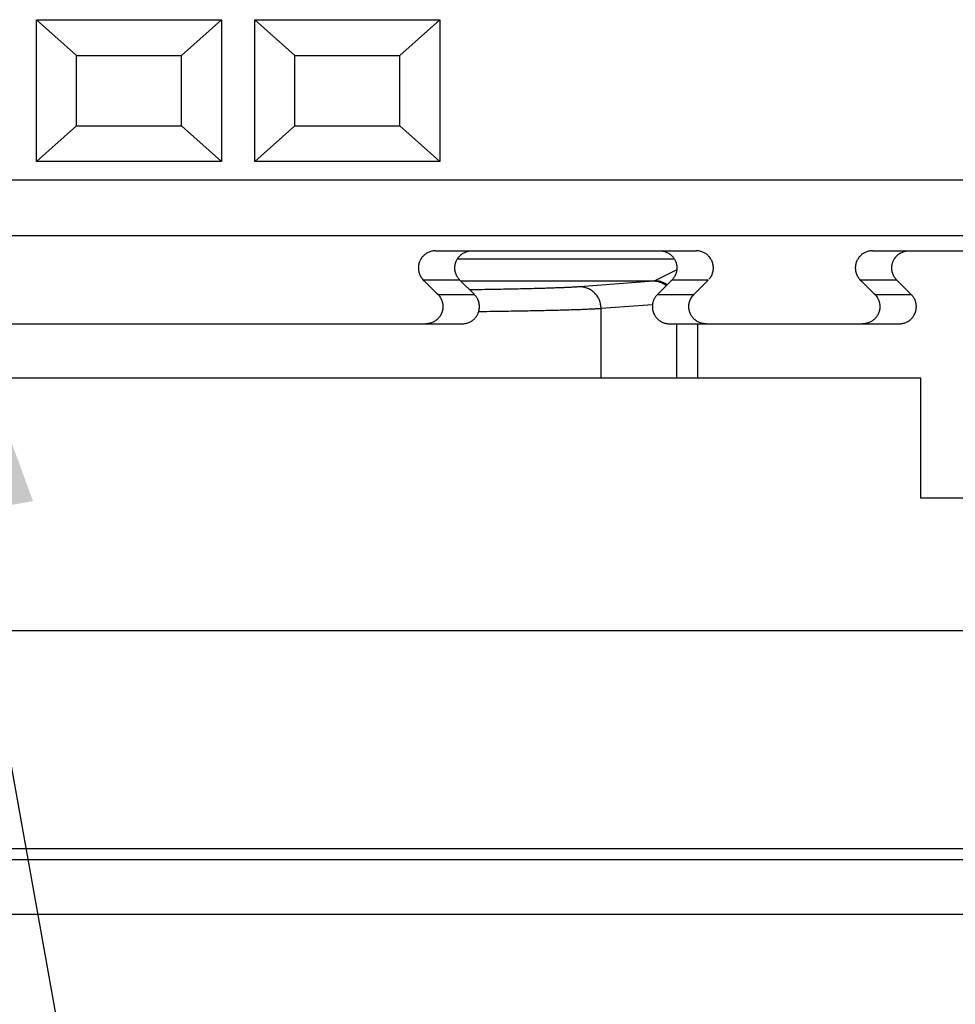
# Model space of a CAD drawing. Header units: inches. Extents: x 0 to 34, y 0 to 22.
# Tile 45 of 60: x 14.74 to 15.168, y 15.291 to 15.742. Entities that reach past the tile are written whole.
import ezdxf

# ---------------------------------------------------------------- set-up
doc = ezdxf.new("R2010")
doc.units = ezdxf.units.IN
doc.header["$LTSCALE"] = 1.87
doc.header["$MEASUREMENT"] = 0
doc.layers.get('0').update_dxf_attribs({"linetype": 'CONTINUOUS'})
doc.layers.add('DETAIL', color=7, linetype='CONTINUOUS')
doc.layers.add('DIMENSIONS', color=7, linetype='CONTINUOUS')
doc.styles.get("Standard").update_dxf_attribs({"font": 'txt', "width": 0.8})
doc.dimstyles.new('DIMSTYLE_2', dxfattribs={"dimtxt": 0.125, "dimasz": 0.18, "dimexe": 0.18, "dimexo": 0.0625, "dimgap": 0.09, "dimtad": 0, "dimtih": 1, "dimtoh": 1, "dimdec": 3, "dimzin": 4, "dimdsep": 46, "dimtxsty": 'STANDARD', "dimblk": '_FILLED', "dimblk1": '_FILLED', "dimblk2": '_FILLED', "dimcen": 0.09, "dimadec": 0, "dimazin": 0, "dimtp": 0.01, "dimtm": 0.01, "dimtfac": 1, "dimtdec": 3, "dimtofl": 0, "dimtmove": 0, "dimatfit": 3, "dimldrblk": '_FILLED', "dimfxl": 1, "dimtolj": 1, "dimtzin": 4, "dimarcsym": 0})
doc.dimstyles.get("Standard").update_dxf_attribs({"dimtxt": 0.125, "dimasz": 0.18, "dimexe": 0.18, "dimexo": 0.0625, "dimgap": 0.09, "dimtad": 0, "dimtih": 1, "dimtoh": 1, "dimdec": 3, "dimzin": 4, "dimdsep": 46, "dimtxsty": 'STANDARD', "dimblk": '_FILLED', "dimblk1": '_FILLED', "dimblk2": '_FILLED', "dimcen": 0.09, "dimadec": 0, "dimazin": 0, "dimtol": 1, "dimtp": 0.01, "dimtm": 0.01, "dimtfac": 1, "dimtdec": 3, "dimtofl": 0, "dimtmove": 0, "dimatfit": 3, "dimldrblk": '_FILLED', "dimfxl": 1, "dimtolj": 1, "dimtzin": 4, "dimarcsym": 0})

# ---------------------------------------------------------------- blocks, each defined once
blk = doc.blocks.new('*D24')
at = {"layer": 'DIMENSIONS', "color": 2, "linetype": 'CONTINUOUS'}
blk.add_line((14.00776, 15.4577), (14.00776, 14.6448), dxfattribs=at)
at = {"layer": 'DIMENSIONS', "color": 2, "linetype": 'CONTINUOUS', "insert": (13.94526, 14.5823), "char_height": 0.125, "width": 1.625, "attachment_point": 3, "rotation": 90, "line_spacing_factor": 0.9}
blk.add_mtext('-11.732{\\Ftxt.shx;\\W1.000000;\\H0.125000; }[297.99]', dxfattribs=at)
blk = doc.blocks.new('_FILLED')
at = {"color": 0, "linetype": 'BYBLOCK'}
blk.add_solid([(0, 0), (-1, 0.1736), (-1, -0.1736)], dxfattribs=at)
blk = doc.blocks.new('*D26')
at = {"layer": 'DIMENSIONS', "color": 2, "linetype": 'CONTINUOUS'}
blk.add_line((7.88975, 15.3998), (7.88975, 14.6448), dxfattribs=at)
at = {"layer": 'DIMENSIONS', "color": 2, "linetype": 'CONTINUOUS', "insert": (7.82725, 14.5823), "char_height": 0.125, "width": 1.625, "attachment_point": 3, "rotation": 90, "line_spacing_factor": 0.9}
blk.add_mtext('-17.850{\\Ftxt.shx;\\W1.000000;\\H0.125000; }[453.39]', dxfattribs=at)
blk = doc.blocks.new('*D33')
at = {"layer": 'DIMENSIONS', "color": 2, "linetype": 'CONTINUOUS'}
blk.add_line((14.68975, 15.63066), (14.68975, 14.6448), dxfattribs=at)
at = {"layer": 'DIMENSIONS', "color": 2, "linetype": 'CONTINUOUS', "insert": (14.62725, 14.5823), "char_height": 0.125, "width": 1.525, "attachment_point": 3, "rotation": 90, "line_spacing_factor": 0.9}
blk.add_mtext('11.050{\\Ftxt.shx;\\W1.000000;\\H0.125000; }[280.67]', dxfattribs=at)

msp = doc.modelspace()

# ---------------------------------------------------------------- linework, layer by layer
at = {"color": 7, "linetype": 'CONTINUOUS'}
for p, q in [((14.74743, 15.67682), (14.74743, 15.74178)), ((14.76573, 15.72544), (14.74743, 15.74178)), ((14.74743, 15.74178), (14.83207, 15.74178)), ((14.83207, 15.74178), (14.81376, 15.72544)), ((14.83207, 15.74178), (14.83207, 15.67682)), ((14.84743, 15.67682), (14.84743, 15.74178)), ((14.86573, 15.72544), (14.84743, 15.74178)), ((14.84743, 15.74178), (14.93207, 15.74178)), ((14.93207, 15.74178), (14.91376, 15.72544)), ((14.93207, 15.74178), (14.93207, 15.67682)), ((14.76573, 15.69315), (14.76573, 15.72544)), ((14.76574, 15.72544), (14.81376, 15.72544)), ((14.81376, 15.69316), (14.81376, 15.72544)), ((14.86573, 15.69315), (14.86573, 15.72544)), ((14.86574, 15.72544), (14.91376, 15.72544)), ((14.91376, 15.69316), (14.91376, 15.72544)), ((14.76574, 15.69316), (14.74743, 15.67682)), ((14.76573, 15.69316), (14.81376, 15.69316)), ((14.83207, 15.67682), (14.81376, 15.69316)), ((14.86574, 15.69316), (14.84743, 15.67682)), ((14.86573, 15.69316), (14.91376, 15.69316)), ((14.93207, 15.67682), (14.91376, 15.69316)), ((14.83207, 15.67682), (14.74743, 15.67682)), ((14.93207, 15.67682), (14.84743, 15.67682)), ((14.59408, 15.66855), (17.88542, 15.66855)), ((14.5803, 15.64296), (15.23247, 15.64296)), ((14.93014, 15.63607), (15.04936, 15.63607)), ((15.13014, 15.63607), (15.23247, 15.63607)), ((15.0395, 15.63212), (14.94, 15.63212)), ((15.0405, 15.62726), (15.03073, 15.62238)), ((14.92455, 15.62263), (14.93116, 15.61605)), ((14.94126, 15.62263), (14.92455, 15.62263)), ((14.94126, 15.62263), (14.94786, 15.61605)), ((15.02979, 15.62213), (14.94176, 15.62213)), ((15.02979, 15.62213), (14.99612, 15.61955)), ((15.03073, 15.62238), (15.02979, 15.62213)), ((15.03164, 15.61605), (15.03824, 15.62263)), ((15.05495, 15.62263), (15.03824, 15.62263)), ((15.04834, 15.61605), (15.05495, 15.62263)), ((15.12455, 15.62263), (15.13116, 15.61605)), ((15.14126, 15.62263), (15.12455, 15.62263)), ((15.14126, 15.62263), (15.14786, 15.61605)), ((14.93116, 15.61605), (14.94786, 15.61605)), ((15.03164, 15.61605), (15.04834, 15.61605)), ((15.13116, 15.61605), (15.14786, 15.61605)), ((15.02937, 15.61135), (15.00586, 15.60955)), ((15.00586, 15.5778), (15.00586, 15.60955)), ((14.48775, 15.6026), (14.94227, 15.6026)), ((15.03723, 15.6026), (15.14227, 15.6026)), ((15.04048, 15.5778), (15.04048, 15.6026)), ((15.05022, 15.5778), (15.05022, 15.6026)), ((15.15225, 15.5778), (14.48775, 15.5778)), ((15.15225, 15.5228), (15.15225, 15.5778)), ((15.42725, 15.5228), (15.15225, 15.5228)), ((7.88975, 15.4623), (24.58975, 15.4623)), ((24.50975, 15.3623), (7.96975, 15.3623)), ((18.14475, 15.3573), (14.33475, 15.3573)), ((25.55225, 15.3323), (6.92725, 15.3323))]:
    msp.add_line(p, q, dxfattribs=at)
for points, knots in [([(14.93014, 15.63607), (14.92988, 15.63607), (14.92936, 15.63604), (14.9286, 15.63593), (14.92784, 15.63574), (14.92711, 15.63548), (14.92641, 15.63515), (14.92575, 15.63476), (14.92512, 15.6343), (14.92455, 15.63378), (14.92402, 15.6332), (14.92356, 15.63258), (14.92316, 15.63192), (14.92288, 15.63134), (14.92269, 15.63085), (14.92257, 15.63049), (14.92249, 15.63018), (14.92243, 15.62992), (14.92239, 15.62973), (14.92235, 15.62954), (14.92232, 15.62935), (14.92229, 15.62916), (14.92227, 15.62897), (14.92225, 15.62878), (14.92224, 15.62858), (14.92224, 15.62839), (14.92224, 15.62826), (14.92224, 15.6282)], [0, 0, 0, 0, 0.062495, 0.12499, 0.187484, 0.249979, 0.312474, 0.374968, 0.437463, 0.499958, 0.562452, 0.624946, 0.687441, 0.749935, 0.781192, 0.812449, 0.843705, 0.859335, 0.874965, 0.890594, 0.906222, 0.92185, 0.937484, 0.953116, 0.968742, 0.984369, 1, 1, 1, 1]), ([(14.93895, 15.6282), (14.93895, 15.62826), (14.93895, 15.62839), (14.93895, 15.62858), (14.93896, 15.62878), (14.93898, 15.62897), (14.939, 15.62916), (14.93902, 15.62935), (14.93906, 15.62954), (14.93909, 15.62973), (14.93913, 15.62992), (14.93919, 15.63018), (14.93928, 15.63049), (14.9394, 15.63085), (14.93959, 15.63134), (14.93986, 15.63192), (14.94026, 15.63258), (14.94073, 15.6332), (14.94125, 15.63378), (14.94183, 15.6343), (14.94245, 15.63476), (14.94312, 15.63515), (14.94382, 15.63548), (14.94455, 15.63574), (14.9453, 15.63593), (14.94607, 15.63604), (14.94659, 15.63607), (14.94684, 15.63607)], [0, 0, 0, 0, 0.015631, 0.031258, 0.046884, 0.062516, 0.07815, 0.093778, 0.109406, 0.125035, 0.140665, 0.156295, 0.187551, 0.218808, 0.250065, 0.312559, 0.375054, 0.437548, 0.500042, 0.562537, 0.625032, 0.687526, 0.750021, 0.812516, 0.87501, 0.937505, 1, 1, 1, 1]), ([(15.03266, 15.63607), (15.03291, 15.63607), (15.03343, 15.63604), (15.0342, 15.63593), (15.03495, 15.63574), (15.03568, 15.63548), (15.03638, 15.63515), (15.03705, 15.63476), (15.03767, 15.6343), (15.03825, 15.63378), (15.03877, 15.6332), (15.03923, 15.63258), (15.03963, 15.63192), (15.03991, 15.63134), (15.0401, 15.63085), (15.04022, 15.63049), (15.04031, 15.63018), (15.04037, 15.62992), (15.04041, 15.62973), (15.04044, 15.62954), (15.04047, 15.62935), (15.0405, 15.62916), (15.04052, 15.62897), (15.04054, 15.62878), (15.04055, 15.62858), (15.04055, 15.62839), (15.04055, 15.62826), (15.04055, 15.6282)], [0, 0, 0, 0, 0.062495, 0.12499, 0.187484, 0.249979, 0.312474, 0.374968, 0.437463, 0.499958, 0.562452, 0.624946, 0.687441, 0.749935, 0.781192, 0.812449, 0.843705, 0.859335, 0.874965, 0.890594, 0.906222, 0.92185, 0.937484, 0.953116, 0.968742, 0.984369, 1, 1, 1, 1]), ([(15.05726, 15.6282), (15.05726, 15.62826), (15.05726, 15.62839), (15.05726, 15.62858), (15.05725, 15.62878), (15.05723, 15.62897), (15.05721, 15.62916), (15.05718, 15.62935), (15.05715, 15.62954), (15.05711, 15.62973), (15.05707, 15.62992), (15.05701, 15.63018), (15.05693, 15.63049), (15.0568, 15.63085), (15.05662, 15.63134), (15.05634, 15.63192), (15.05594, 15.63258), (15.05548, 15.6332), (15.05495, 15.63378), (15.05438, 15.6343), (15.05375, 15.63476), (15.05309, 15.63515), (15.05239, 15.63548), (15.05165, 15.63574), (15.0509, 15.63593), (15.05014, 15.63604), (15.04962, 15.63607), (15.04936, 15.63607)], [0, 0, 0, 0, 0.015631, 0.031258, 0.046884, 0.062516, 0.07815, 0.093778, 0.109406, 0.125035, 0.140665, 0.156295, 0.187551, 0.218808, 0.250065, 0.312559, 0.375054, 0.437548, 0.500042, 0.562537, 0.625032, 0.687526, 0.750021, 0.812516, 0.87501, 0.937505, 1, 1, 1, 1]), ([(15.13014, 15.63607), (15.12988, 15.63607), (15.12936, 15.63604), (15.1286, 15.63593), (15.12784, 15.63574), (15.12711, 15.63548), (15.12641, 15.63515), (15.12575, 15.63476), (15.12512, 15.6343), (15.12455, 15.63378), (15.12402, 15.6332), (15.12356, 15.63258), (15.12316, 15.63192), (15.12288, 15.63134), (15.12269, 15.63085), (15.12257, 15.63049), (15.12249, 15.63018), (15.12243, 15.62992), (15.12239, 15.62973), (15.12235, 15.62954), (15.12232, 15.62935), (15.12229, 15.62916), (15.12227, 15.62897), (15.12225, 15.62878), (15.12224, 15.62858), (15.12224, 15.62839), (15.12224, 15.62826), (15.12224, 15.6282)], [0, 0, 0, 0, 0.062495, 0.12499, 0.187484, 0.249979, 0.312474, 0.374968, 0.437463, 0.499958, 0.562452, 0.624946, 0.687441, 0.749935, 0.781192, 0.812449, 0.843705, 0.859335, 0.874965, 0.890594, 0.906222, 0.92185, 0.937484, 0.953116, 0.968742, 0.984369, 1, 1, 1, 1]), ([(15.13895, 15.6282), (15.13895, 15.62826), (15.13895, 15.62839), (15.13895, 15.62858), (15.13896, 15.62878), (15.13898, 15.62897), (15.139, 15.62916), (15.13902, 15.62935), (15.13906, 15.62954), (15.13909, 15.62973), (15.13913, 15.62992), (15.13919, 15.63018), (15.13928, 15.63049), (15.1394, 15.63085), (15.13959, 15.63134), (15.13986, 15.63192), (15.14026, 15.63258), (15.14073, 15.6332), (15.14125, 15.63378), (15.14183, 15.6343), (15.14245, 15.63476), (15.14312, 15.63515), (15.14382, 15.63548), (15.14455, 15.63574), (15.1453, 15.63593), (15.14607, 15.63604), (15.14659, 15.63607), (15.14684, 15.63607)], [0, 0, 0, 0, 0.015631, 0.031258, 0.046884, 0.062516, 0.07815, 0.093778, 0.109406, 0.125035, 0.140665, 0.156295, 0.187551, 0.218808, 0.250065, 0.312559, 0.375054, 0.437548, 0.500042, 0.562537, 0.625032, 0.687526, 0.750021, 0.812516, 0.87501, 0.937505, 1, 1, 1, 1]), ([(14.92224, 15.6282), (14.92224, 15.62792), (14.92226, 15.6275), (14.92233, 15.62694), (14.92241, 15.62653), (14.92251, 15.62612), (14.92263, 15.62572), (14.92278, 15.62533), (14.92294, 15.62494), (14.92313, 15.62457), (14.92339, 15.62407), (14.92376, 15.62348), (14.92426, 15.6228), (14.92463, 15.62239), (14.92483, 15.62219)], [0, 0, 0, 0, 0.124922, 0.187496, 0.250032, 0.312486, 0.374865, 0.437256, 0.49972, 0.562279, 0.624919, 0.750216, 0.875276, 1, 1, 1, 1]), ([(14.94126, 15.62263), (14.94107, 15.62281), (14.94072, 15.62319), (14.94026, 15.62381), (14.93986, 15.62448), (14.93959, 15.62506), (14.9394, 15.62554), (14.93928, 15.62591), (14.93919, 15.62622), (14.93913, 15.62647), (14.93909, 15.62666), (14.93905, 15.62685), (14.93902, 15.62704), (14.939, 15.62723), (14.93898, 15.62742), (14.93896, 15.62762), (14.93895, 15.62781), (14.93895, 15.628), (14.93895, 15.62813), (14.93895, 15.6282)], [0, 0, 0, 0, 0.124979, 0.249957, 0.374935, 0.499913, 0.562421, 0.624929, 0.687436, 0.718693, 0.749951, 0.781208, 0.812459, 0.843714, 0.874978, 0.906241, 0.937489, 0.968741, 1, 1, 1, 1]), ([(15.04055, 15.6282), (15.04055, 15.62813), (15.04055, 15.628), (15.04055, 15.62781), (15.04054, 15.62762), (15.04052, 15.62742), (15.0405, 15.62723), (15.04047, 15.62704), (15.04044, 15.62685), (15.04041, 15.62666), (15.04037, 15.62647), (15.04031, 15.62622), (15.04022, 15.62591), (15.0401, 15.62554), (15.03991, 15.62506), (15.03964, 15.62448), (15.03924, 15.62381), (15.03877, 15.62319), (15.03843, 15.62281), (15.03824, 15.62263)], [0, 0, 0, 0, 0.031259, 0.062511, 0.093758, 0.125022, 0.156286, 0.187541, 0.218792, 0.250049, 0.281307, 0.312564, 0.375071, 0.437579, 0.500087, 0.625065, 0.750043, 0.875021, 1, 1, 1, 1]), ([(15.0552, 15.62308), (15.05537, 15.62324), (15.05562, 15.6235), (15.05592, 15.62386), (15.0561, 15.6241), (15.05623, 15.62429), (15.05635, 15.6245), (15.05649, 15.62475), (15.05664, 15.62508), (15.05677, 15.62541), (15.05688, 15.62575), (15.05698, 15.62609), (15.05706, 15.62644), (15.05716, 15.6269), (15.05724, 15.62749), (15.05726, 15.62796), (15.05726, 15.6282)], [0, 0, 0, 0, 0.124984, 0.187455, 0.249769, 0.280887, 0.312003, 0.374299, 0.436775, 0.499451, 0.562281, 0.625153, 0.687924, 0.750549, 0.875407, 1, 1, 1, 1]), ([(15.12224, 15.6282), (15.12224, 15.62792), (15.12226, 15.6275), (15.12233, 15.62694), (15.12241, 15.62653), (15.12251, 15.62612), (15.12263, 15.62572), (15.12278, 15.62533), (15.12294, 15.62494), (15.12313, 15.62457), (15.12339, 15.62407), (15.12376, 15.62348), (15.12426, 15.6228), (15.12463, 15.62239), (15.12483, 15.62219)], [0, 0, 0, 0, 0.124922, 0.187496, 0.250032, 0.312486, 0.374865, 0.437256, 0.49972, 0.562279, 0.624919, 0.750216, 0.875276, 1, 1, 1, 1]), ([(15.14126, 15.62263), (15.14107, 15.62281), (15.14072, 15.62319), (15.14026, 15.62381), (15.13986, 15.62448), (15.13959, 15.62506), (15.1394, 15.62554), (15.13928, 15.62591), (15.13919, 15.62622), (15.13913, 15.62647), (15.13909, 15.62666), (15.13905, 15.62685), (15.13902, 15.62704), (15.139, 15.62723), (15.13898, 15.62742), (15.13896, 15.62762), (15.13895, 15.62781), (15.13895, 15.628), (15.13895, 15.62813), (15.13895, 15.6282)], [0, 0, 0, 0, 0.124979, 0.249957, 0.374935, 0.499913, 0.562421, 0.624929, 0.687436, 0.718693, 0.749951, 0.781208, 0.812459, 0.843714, 0.874978, 0.906241, 0.937489, 0.968741, 1, 1, 1, 1]), ([(15.03568, 15.62007), (15.03547, 15.62024), (15.03504, 15.62055), (15.03435, 15.62096), (15.03364, 15.62131), (15.0329, 15.6216), (15.03214, 15.62183), (15.03137, 15.622), (15.03058, 15.6221), (15.03005, 15.62213), (15.02979, 15.62213)], [0, 0, 0, 0, 0.125727, 0.251202, 0.376441, 0.501465, 0.626298, 0.750974, 0.875528, 1, 1, 1, 1]), ([(15.0361, 15.6205), (15.03571, 15.62078), (15.03488, 15.62128), (15.03355, 15.62186), (15.03215, 15.62223), (15.0312, 15.62235), (15.03073, 15.62238)], [0, 0, 0, 0, 0.251905, 0.502762, 0.75221, 1, 1, 1, 1]), ([(14.99612, 15.61955), (14.99588, 15.61953), (14.99539, 15.6195), (14.99433, 15.61943), (14.99285, 15.61934), (14.9909, 15.61924), (14.98871, 15.61914), (14.98629, 15.61905), (14.98364, 15.61895), (14.98076, 15.61886), (14.97649, 15.61873), (14.97063, 15.61859), (14.96301, 15.61842), (14.95463, 15.61827), (14.9488, 15.61819), (14.94576, 15.61814)], [0, 0, 0, 0, 0.014037, 0.029277, 0.063338, 0.102154, 0.145665, 0.193817, 0.246531, 0.303704, 0.365231, 0.500918, 0.652684, 0.819425, 1, 1, 1, 1]), ([(15.00586, 15.60955), (15.00586, 15.60988), (15.00583, 15.61053), (15.00569, 15.6115), (15.00545, 15.61245), (15.00513, 15.61337), (15.00472, 15.61426), (15.00422, 15.6151), (15.00365, 15.61589), (15.00301, 15.61662), (15.0023, 15.61728), (15.00153, 15.61786), (15.00071, 15.61837), (14.99984, 15.61879), (14.99894, 15.61913), (14.99802, 15.61937), (14.99707, 15.61951), (14.99643, 15.61955), (14.99612, 15.61955)], [0, 0, 0, 0, 0.063215, 0.126423, 0.189594, 0.2527, 0.315714, 0.378614, 0.441382, 0.504005, 0.566473, 0.628787, 0.690948, 0.752967, 0.81486, 0.876646, 0.93835, 1, 1, 1, 1]), ([(14.93088, 15.61649), (14.93107, 15.61629), (14.93145, 15.61587), (14.93195, 15.6152), (14.93231, 15.6146), (14.93258, 15.61411), (14.93276, 15.61373), (14.93293, 15.61335), (14.93307, 15.61295), (14.9332, 15.61255), (14.9333, 15.61215), (14.93337, 15.61173), (14.93344, 15.61118), (14.93347, 15.61076), (14.93347, 15.61048)], [0, 0, 0, 0, 0.12472, 0.24978, 0.375083, 0.437725, 0.500285, 0.562749, 0.625137, 0.687514, 0.749966, 0.812503, 0.875077, 1, 1, 1, 1]), ([(14.95017, 15.61048), (14.95017, 15.61054), (14.95017, 15.61067), (14.95017, 15.61087), (14.95016, 15.61106), (14.95014, 15.61125), (14.95012, 15.61144), (14.95009, 15.61164), (14.95006, 15.61183), (14.95003, 15.61202), (14.94999, 15.61221), (14.94993, 15.61246), (14.94984, 15.61277), (14.94972, 15.61313), (14.94953, 15.61362), (14.94925, 15.6142), (14.94885, 15.61486), (14.94839, 15.61548), (14.94804, 15.61587), (14.94786, 15.61605)], [0, 0, 0, 0, 0.031259, 0.062511, 0.093758, 0.125022, 0.156286, 0.187541, 0.218792, 0.250049, 0.281307, 0.312564, 0.375071, 0.437579, 0.500087, 0.625065, 0.750043, 0.875021, 1, 1, 1, 1]), ([(15.03164, 15.61605), (15.03145, 15.61587), (15.03111, 15.61548), (15.03064, 15.61486), (15.03024, 15.6142), (15.02997, 15.61362), (15.02978, 15.61313), (15.02966, 15.61277), (15.02957, 15.61246), (15.02951, 15.61221), (15.02947, 15.61202), (15.02944, 15.61183), (15.02941, 15.61164), (15.02938, 15.61144), (15.02936, 15.61125), (15.02934, 15.61106), (15.02933, 15.61087), (15.02933, 15.61067), (15.02933, 15.61054), (15.02933, 15.61048)], [0, 0, 0, 0, 0.124979, 0.249957, 0.374935, 0.499913, 0.562421, 0.624929, 0.687436, 0.718693, 0.749951, 0.781208, 0.812459, 0.843714, 0.874978, 0.906241, 0.937489, 0.968741, 1, 1, 1, 1]), ([(15.04603, 15.61048), (15.04603, 15.61054), (15.04603, 15.61067), (15.04604, 15.61087), (15.04605, 15.61106), (15.04606, 15.61125), (15.04609, 15.61145), (15.04611, 15.61164), (15.04614, 15.61183), (15.04618, 15.61202), (15.04622, 15.61221), (15.04628, 15.61246), (15.04637, 15.61278), (15.04649, 15.61314), (15.04663, 15.61351), (15.04679, 15.61386), (15.04697, 15.61421), (15.04713, 15.61449), (15.04726, 15.61471), (15.04737, 15.61487), (15.04748, 15.61503), (15.04758, 15.61516), (15.04765, 15.61526), (15.04771, 15.61534), (15.04777, 15.61542), (15.04784, 15.61549), (15.0479, 15.61557), (15.04796, 15.61564), (15.04803, 15.61571), (15.04808, 15.61578), (15.04812, 15.61583), (15.04815, 15.61586), (15.04819, 15.61589), (15.04823, 15.61592), (15.04827, 15.61594), (15.04833, 15.61597), (15.04838, 15.61598), (15.04841, 15.61598)], [0, 0, 0, 0, 0.031239, 0.062471, 0.093699, 0.124943, 0.156187, 0.187421, 0.218653, 0.24989, 0.281128, 0.312365, 0.374832, 0.437301, 0.499769, 0.562237, 0.624706, 0.687172, 0.718411, 0.749648, 0.780875, 0.812107, 0.827736, 0.843371, 0.858994, 0.874592, 0.890163, 0.905757, 0.921435, 0.937218, 0.945071, 0.952864, 0.960622, 0.968422, 0.976299, 0.984227, 1, 1, 1, 1]), ([(15.13088, 15.61649), (15.13107, 15.61629), (15.13145, 15.61587), (15.13195, 15.6152), (15.13231, 15.6146), (15.13258, 15.61411), (15.13276, 15.61373), (15.13293, 15.61335), (15.13307, 15.61295), (15.1332, 15.61255), (15.1333, 15.61215), (15.13337, 15.61173), (15.13344, 15.61118), (15.13347, 15.61076), (15.13347, 15.61048)], [0, 0, 0, 0, 0.12472, 0.24978, 0.375083, 0.437725, 0.500285, 0.562749, 0.625137, 0.687514, 0.749966, 0.812503, 0.875077, 1, 1, 1, 1]), ([(15.15017, 15.61048), (15.15017, 15.61054), (15.15017, 15.61067), (15.15017, 15.61087), (15.15016, 15.61106), (15.15014, 15.61125), (15.15012, 15.61144), (15.15009, 15.61164), (15.15006, 15.61183), (15.15003, 15.61202), (15.14999, 15.61221), (15.14993, 15.61246), (15.14984, 15.61277), (15.14972, 15.61313), (15.14953, 15.61362), (15.14925, 15.6142), (15.14885, 15.61486), (15.14839, 15.61548), (15.14804, 15.61587), (15.14786, 15.61605)], [0, 0, 0, 0, 0.031259, 0.062511, 0.093758, 0.125022, 0.156286, 0.187541, 0.218792, 0.250049, 0.281307, 0.312564, 0.375071, 0.437579, 0.500087, 0.625065, 0.750043, 0.875021, 1, 1, 1, 1]), ([(14.93347, 15.61048), (14.93347, 15.61041), (14.93347, 15.61029), (14.93346, 15.61009), (14.93345, 15.6099), (14.93343, 15.60971), (14.93341, 15.60951), (14.93339, 15.60932), (14.93336, 15.60913), (14.93332, 15.60894), (14.93328, 15.60875), (14.93322, 15.6085), (14.93313, 15.60819), (14.93301, 15.60782), (14.93282, 15.60734), (14.93255, 15.60676), (14.93215, 15.60609), (14.93168, 15.60547), (14.93116, 15.6049), (14.93058, 15.60438), (14.92996, 15.60392), (14.92929, 15.60352), (14.92859, 15.60319), (14.92786, 15.60293), (14.92711, 15.60274), (14.92634, 15.60263), (14.92583, 15.6026), (14.92557, 15.6026)], [0, 0, 0, 0, 0.015631, 0.031258, 0.046884, 0.062516, 0.07815, 0.093778, 0.109406, 0.125035, 0.140665, 0.156295, 0.187551, 0.218808, 0.250065, 0.312559, 0.375054, 0.437548, 0.500042, 0.562537, 0.625032, 0.687526, 0.750021, 0.812516, 0.87501, 0.937505, 1, 1, 1, 1]), ([(14.94227, 15.6026), (14.94253, 15.6026), (14.94305, 15.60263), (14.94381, 15.60274), (14.94457, 15.60293), (14.9453, 15.60319), (14.946, 15.60352), (14.94667, 15.60392), (14.94729, 15.60438), (14.94787, 15.6049), (14.94839, 15.60547), (14.94885, 15.60609), (14.94925, 15.60676), (14.94953, 15.60734), (14.94972, 15.60782), (14.94984, 15.60819), (14.94993, 15.6085), (14.94999, 15.60875), (14.95003, 15.60894), (14.95006, 15.60913), (14.95009, 15.60932), (14.95012, 15.60951), (14.95014, 15.60971), (14.95016, 15.6099), (14.95017, 15.61009), (14.95017, 15.61029), (14.95017, 15.61041), (14.95017, 15.61048)], [0, 0, 0, 0, 0.062495, 0.12499, 0.187484, 0.249979, 0.312474, 0.374968, 0.437463, 0.499958, 0.562452, 0.624946, 0.687441, 0.749935, 0.781192, 0.812449, 0.843705, 0.859335, 0.874965, 0.890594, 0.906222, 0.92185, 0.937484, 0.953116, 0.968742, 0.984369, 1, 1, 1, 1]), ([(15.00586, 15.60955), (15.00533, 15.60951), (15.00416, 15.60944), (15.00227, 15.60934), (15.0001, 15.60923), (14.99767, 15.60913), (14.99498, 15.60903), (14.99203, 15.60894), (14.98883, 15.60884), (14.98407, 15.60872), (14.97754, 15.60856), (14.96904, 15.6084), (14.9597, 15.60825), (14.9532, 15.60816), (14.94982, 15.60812)], [0, 0, 0, 0, 0.0289, 0.062693, 0.10132, 0.144711, 0.192788, 0.245464, 0.302641, 0.364217, 0.500102, 0.652123, 0.819165, 1, 1, 1, 1]), ([(15.02933, 15.61048), (15.02933, 15.61041), (15.02933, 15.61029), (15.02933, 15.61009), (15.02934, 15.6099), (15.02936, 15.60971), (15.02938, 15.60951), (15.02941, 15.60932), (15.02944, 15.60913), (15.02947, 15.60894), (15.02951, 15.60875), (15.02957, 15.6085), (15.02966, 15.60819), (15.02978, 15.60782), (15.02997, 15.60734), (15.03025, 15.60676), (15.03065, 15.60609), (15.03111, 15.60547), (15.03163, 15.6049), (15.03221, 15.60438), (15.03283, 15.60392), (15.0335, 15.60352), (15.0342, 15.60319), (15.03493, 15.60293), (15.03568, 15.60274), (15.03645, 15.60263), (15.03697, 15.6026), (15.03723, 15.6026)], [0, 0, 0, 0, 0.015631, 0.031258, 0.046884, 0.062516, 0.07815, 0.093778, 0.109406, 0.125035, 0.140665, 0.156295, 0.187551, 0.218808, 0.250065, 0.312559, 0.375054, 0.437548, 0.500042, 0.562537, 0.625032, 0.687526, 0.750021, 0.812516, 0.87501, 0.937505, 1, 1, 1, 1]), ([(15.05393, 15.6026), (15.05367, 15.6026), (15.05316, 15.60263), (15.05239, 15.60274), (15.05164, 15.60293), (15.05091, 15.60319), (15.0502, 15.60352), (15.04954, 15.60392), (15.04891, 15.60438), (15.04834, 15.6049), (15.04782, 15.60547), (15.04735, 15.60609), (15.04695, 15.60676), (15.04667, 15.60734), (15.04649, 15.60782), (15.04637, 15.60819), (15.04628, 15.6085), (15.04622, 15.60875), (15.04618, 15.60894), (15.04614, 15.60913), (15.04611, 15.60932), (15.04609, 15.60951), (15.04606, 15.60971), (15.04605, 15.6099), (15.04604, 15.61009), (15.04603, 15.61029), (15.04603, 15.61041), (15.04603, 15.61048)], [0, 0, 0, 0, 0.062495, 0.12499, 0.187484, 0.249979, 0.312474, 0.374968, 0.437463, 0.499958, 0.562452, 0.624946, 0.687441, 0.749935, 0.781192, 0.812449, 0.843705, 0.859335, 0.874965, 0.890594, 0.906222, 0.92185, 0.937484, 0.953116, 0.968742, 0.984369, 1, 1, 1, 1]), ([(15.13347, 15.61048), (15.13347, 15.61041), (15.13347, 15.61029), (15.13346, 15.61009), (15.13345, 15.6099), (15.13343, 15.60971), (15.13341, 15.60951), (15.13339, 15.60932), (15.13336, 15.60913), (15.13332, 15.60894), (15.13328, 15.60875), (15.13322, 15.6085), (15.13313, 15.60819), (15.13301, 15.60782), (15.13282, 15.60734), (15.13255, 15.60676), (15.13215, 15.60609), (15.13168, 15.60547), (15.13116, 15.6049), (15.13058, 15.60438), (15.12996, 15.60392), (15.12929, 15.60352), (15.12859, 15.60319), (15.12786, 15.60293), (15.12711, 15.60274), (15.12634, 15.60263), (15.12583, 15.6026), (15.12557, 15.6026)], [0, 0, 0, 0, 0.015631, 0.031258, 0.046884, 0.062516, 0.07815, 0.093778, 0.109406, 0.125035, 0.140665, 0.156295, 0.187551, 0.218808, 0.250065, 0.312559, 0.375054, 0.437548, 0.500042, 0.562537, 0.625032, 0.687526, 0.750021, 0.812516, 0.87501, 0.937505, 1, 1, 1, 1]), ([(15.14227, 15.6026), (15.14253, 15.6026), (15.14305, 15.60263), (15.14381, 15.60274), (15.14457, 15.60293), (15.1453, 15.60319), (15.146, 15.60352), (15.14667, 15.60392), (15.14729, 15.60438), (15.14787, 15.6049), (15.14839, 15.60547), (15.14885, 15.60609), (15.14925, 15.60676), (15.14953, 15.60734), (15.14972, 15.60782), (15.14984, 15.60819), (15.14993, 15.6085), (15.14999, 15.60875), (15.15003, 15.60894), (15.15006, 15.60913), (15.15009, 15.60932), (15.15012, 15.60951), (15.15014, 15.60971), (15.15016, 15.6099), (15.15017, 15.61009), (15.15017, 15.61029), (15.15017, 15.61041), (15.15017, 15.61048)], [0, 0, 0, 0, 0.062495, 0.12499, 0.187484, 0.249979, 0.312474, 0.374968, 0.437463, 0.499958, 0.562452, 0.624946, 0.687441, 0.749935, 0.781192, 0.812449, 0.843705, 0.859335, 0.874965, 0.890594, 0.906222, 0.92185, 0.937484, 0.953116, 0.968742, 0.984369, 1, 1, 1, 1])]:
    msp.add_open_spline(points, degree=3, knots=knots, dxfattribs=at)

# ---------------------------------------------------------------- dimensions: what is measured, and where the dimension line sits
at = {"layer": 'DIMENSIONS', "color": 2, "linetype": 'CONTINUOUS'}
dim = msp.add_ordinate_dim(feature_location=(14.68975, 15.63066), offset=(0, -0.98586), dtype=1, origin=(25.73975, 15.69316), dimstyle='DIMSTYLE_2', dxfattribs=at)
dim.commit()
dim.dimension.update_dxf_attribs({"geometry": '*D33', "text_midpoint": (14.84657, 13.5069)})
for feature_location, offset, origin, picture, middle in [((14.00776, 15.4577), (0, -0.8129), (25.73975, 15.5202), '*D24', (14.16458, 13.5069)), ((7.88975, 15.3998), (0, -0.755), (25.73975, 15.4623), '*D26', (8.04657, 13.5069))]:
    dim = msp.add_ordinate_dim(feature_location=feature_location, offset=offset, dtype=1, origin=origin, text='-<>', dimstyle='DIMSTYLE_2', dxfattribs=at)
    dim.commit()
    dim.dimension.update_dxf_attribs({"geometry": picture, "text_midpoint": middle})

# ---------------------------------------------------------------- leaders
at = {"layer": 'DETAIL', "color": 2, "linetype": 'CONTINUOUS'}
msp.add_leader([(14.68332, 15.69316), (14.88229, 14.5823), (15.06229, 14.5823)], dimstyle='STANDARD', override={"dimtad": 0}, dxfattribs=at)

doc.saveas('drawing.dxf')
